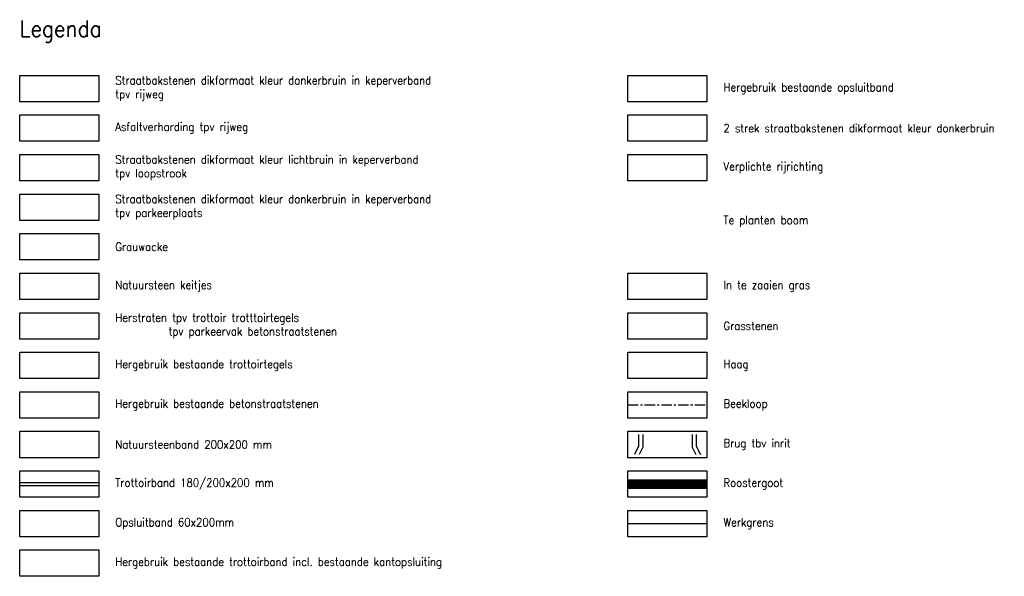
# Model space of a CAD drawing. Header units: metres. Extents: x -47485 to 186063, y 37957 to 328433.
# Tile 8 of 9: x 186003 to 186063, y 327337 to 327370. Entities that reach past the tile are written whole.
import ezdxf

# ---------------------------------------------------------------- set-up
doc = ezdxf.new("R2010")
doc.units = ezdxf.units.M
doc.header["$LTSCALE"] = 0.2
for name, pattern in [('ACAD_ISO02W100', [15, 12, -3]), ('CENTER', [50.8, 31.75, -6.35, 6.35, -6.35]), ('HIDDEN', [9.525, 6.35, -3.175])]:
    doc.linetypes.add(name, pattern=pattern)
for name, color, linetype in [('O_RIO_L_BUIS', 4, 'CENTER'), ('O_WEGEN_L_ROOSTERGOOT', 3, 'Continuous'), ('O_WEGEN_L_TB18-20', 252, 'ACAD_ISO02W100'), ('O_WEGEN_L_WERKGRENS', 3, 'FENCELINE4'), ('Z_ZZZ_Z_LEGENDA', 2, 'Continuous')]:
    doc.layers.add(name, color=color, linetype=linetype)
doc.styles.add('ROMANS1_200_25', font='romans.shx', dxfattribs={"width": 0.9, "height": 0.5})
doc.styles.add('ROMANS1_200_50', font='romans.shx', dxfattribs={"width": 0.9, "height": 1})
doc.linetypes.add('FENCELINE4', pattern='A,1.25,-0.5,[132,ltypeshp.shx,S=0.5,R=0,X=-0.5,Y=0],-0.5,5', length=7.25)

msp = doc.modelspace()

# ---------------------------------------------------------------- linework, layer by layer
for points in [[(186040.544, 327345.298), (186040.544, 327344.598), (186040.294, 327344.098)], [(186040.794, 327345.298), (186040.794, 327344.539), (186040.574, 327344.098)], [(186043.794, 327345.298), (186043.794, 327344.539), (186044.015, 327344.098)], [(186044.044, 327345.298), (186044.044, 327344.598), (186044.294, 327344.098)]]:
    msp.add_lwpolyline(points)
at = {"layer": 'O_RIO_L_BUIS', "ltscale": 0.1}
msp.add_line((186039.894, 327347.098), (186044.694, 327347.098), dxfattribs=at)
at = {"layer": 'O_WEGEN_L_ROOSTERGOOT'}
for p, q in [((186039.894, 327342.548), (186044.694, 327342.548)), ((186039.894, 327342.048), (186044.694, 327342.048))]:
    msp.add_line(p, q, dxfattribs=at)
at = {"layer": 'O_WEGEN_L_ROOSTERGOOT', "color": 253, "linetype": 'HIDDEN', "const_width": 0.5}
msp.add_lwpolyline([(186039.894, 327342.298), (186044.694, 327342.298)], dxfattribs=at)
at = {"layer": 'O_WEGEN_L_TB18-20', "linetype": 'Continuous', "ltscale": 0.5}
for p, q in [((186002.996, 327342.388), (186007.796, 327342.388)), ((186002.996, 327342.208), (186007.796, 327342.208))]:
    msp.add_line(p, q, dxfattribs=at)
at = {"layer": 'O_WEGEN_L_WERKGRENS', "flags": 128}
msp.add_lwpolyline([(186039.894, 327339.898), (186044.694, 327339.898)], dxfattribs=at)
at = {"layer": 'Z_ZZZ_Z_LEGENDA', "lineweight": -3}
for points in [[(186002.996, 327367.098), (186007.796, 327367.098), (186007.796, 327365.498), (186002.996, 327365.498)], [(186039.894, 327367.098), (186044.694, 327367.098), (186044.694, 327365.498), (186039.894, 327365.498)], [(186002.996, 327364.698), (186007.796, 327364.698), (186007.796, 327363.098), (186002.996, 327363.098)], [(186039.894, 327364.698), (186044.694, 327364.698), (186044.694, 327363.098), (186039.894, 327363.098)], [(186002.996, 327362.298), (186007.796, 327362.298), (186007.796, 327360.698), (186002.996, 327360.698)], [(186039.894, 327362.298), (186044.694, 327362.298), (186044.694, 327360.698), (186039.894, 327360.698)], [(186002.996, 327359.898), (186007.796, 327359.898), (186007.796, 327358.298), (186002.996, 327358.298)], [(186002.996, 327357.498), (186007.796, 327357.498), (186007.796, 327355.898), (186002.996, 327355.898)], [(186002.996, 327355.098), (186007.796, 327355.098), (186007.796, 327353.498), (186002.996, 327353.498)], [(186039.894, 327355.098), (186044.694, 327355.098), (186044.694, 327353.498), (186039.894, 327353.498)], [(186002.996, 327352.698), (186007.796, 327352.698), (186007.796, 327351.098), (186002.996, 327351.098)], [(186039.894, 327352.698), (186044.694, 327352.698), (186044.694, 327351.098), (186039.894, 327351.098)], [(186002.996, 327350.298), (186007.796, 327350.298), (186007.796, 327348.698), (186002.996, 327348.698)], [(186039.894, 327350.298), (186044.694, 327350.298), (186044.694, 327348.698), (186039.894, 327348.698)], [(186002.996, 327347.898), (186007.796, 327347.898), (186007.796, 327346.298), (186002.996, 327346.298)], [(186039.894, 327347.898), (186044.694, 327347.898), (186044.694, 327346.298), (186039.894, 327346.298)], [(186002.996, 327345.498), (186007.796, 327345.498), (186007.796, 327343.898), (186002.996, 327343.898)], [(186039.894, 327345.498), (186044.694, 327345.498), (186044.694, 327343.898), (186039.894, 327343.898)], [(186002.996, 327343.098), (186007.796, 327343.098), (186007.796, 327341.498), (186002.996, 327341.498)], [(186039.894, 327343.098), (186044.694, 327343.098), (186044.694, 327341.498), (186039.894, 327341.498)], [(186002.996, 327340.698), (186007.796, 327340.698), (186007.796, 327339.098), (186002.996, 327339.098)], [(186039.894, 327340.698), (186044.694, 327340.698), (186044.694, 327339.098), (186039.894, 327339.098)], [(186002.996, 327338.298), (186007.796, 327338.298), (186007.796, 327336.698), (186002.996, 327336.698)]]:
    msp.add_lwpolyline(points, close=True, dxfattribs=at)

# ---------------------------------------------------------------- texts
at = {"layer": 'Z_ZZZ_Z_LEGENDA', "color": 4, "lineweight": -3, "insert": (186002.996, 327369.765), "char_height": 1, "width": 20, "attachment_point": 4, "style": 'ROMANS1_200_50'}
msp.add_mtext('Legenda', dxfattribs=at)
at = {"layer": 'Z_ZZZ_Z_LEGENDA', "lineweight": -3, "char_height": 0.5, "attachment_point": 4, "style": 'ROMANS1_200_25'}
for s, insert, width in [('Straatbakstenen dikformaat kleur donkerbruin in keperverband\\Ptpv rijweg', (186008.796, 327366.298), 29.1376), ('Hergebruik bestaande opsluitband', (186045.694, 327366.298), 29.1376), ('Asfaltverharding tpv rijweg', (186008.796, 327363.898), 29.1376), ('\\A1;2 strek straatbakstenen dikformaat kleur donkerbruin ', (186045.694, 327363.898), 29.1376), ('Straatbakstenen dikformaat kleur lichtbruin in keperverband\\Ptpv loopstrook', (186008.796, 327361.498), 29.1376), ('Verplichte rijrichting', (186045.694, 327361.498), 29.1376), ('Straatbakstenen dikformaat kleur donkerbruin in keperverband\\Ptpv parkeerplaats', (186008.796, 327359.098), 29.1376), ('Te planten boom', (186045.694, 327358.238), 29.1376), ('Grauwacke', (186008.796, 327356.698), 29.1376), ('\\A1;Natuursteen keitjes ', (186008.796, 327354.298), 29.1376), ('In te zaaien gras', (186045.694, 327354.298), 29.1376), ('\\A1;Herstraten tpv trottoir trotttoirtegels\\P^I    tpv parkeervak betonstraatstenen', (186008.796, 327351.898), 29.1376), ('Grasstenen', (186045.694, 327351.898), 20), ('Hergebruik bestaande trottoirtegels', (186008.796, 327349.498), 29.1376), ('\\A1;Haag', (186045.694, 327349.498), 29.1376), ('Hergebruik bestaande betonstraatstenen', (186008.796, 327347.098), 29.1376), ('\\A1;Beekloop', (186045.694, 327347.098), 29.1376), ('Natuursteenband 200x200 mm', (186008.796, 327344.698), 29.1376), ('\\A1;Brug tbv inrit', (186045.694, 327344.698), 29.1376), ('\\A1;Trottoirband 180/200x200 mm', (186008.796, 327342.298), 29.1376), ('\\A1;Roostergoot', (186045.694, 327342.298), 29.1376), ('Opsluitband 60x200mm', (186008.796, 327339.898), 29.1376), ('Werkgrens', (186045.694, 327339.898), 29.1376), ('Hergebruik bestaande trottoirband incl. bestaande kantopsluiting', (186008.796, 327337.498), 29.1376)]:
    msp.add_mtext(s, dxfattribs=dict(at, insert=insert, width=width))

doc.saveas('drawing.dxf')
